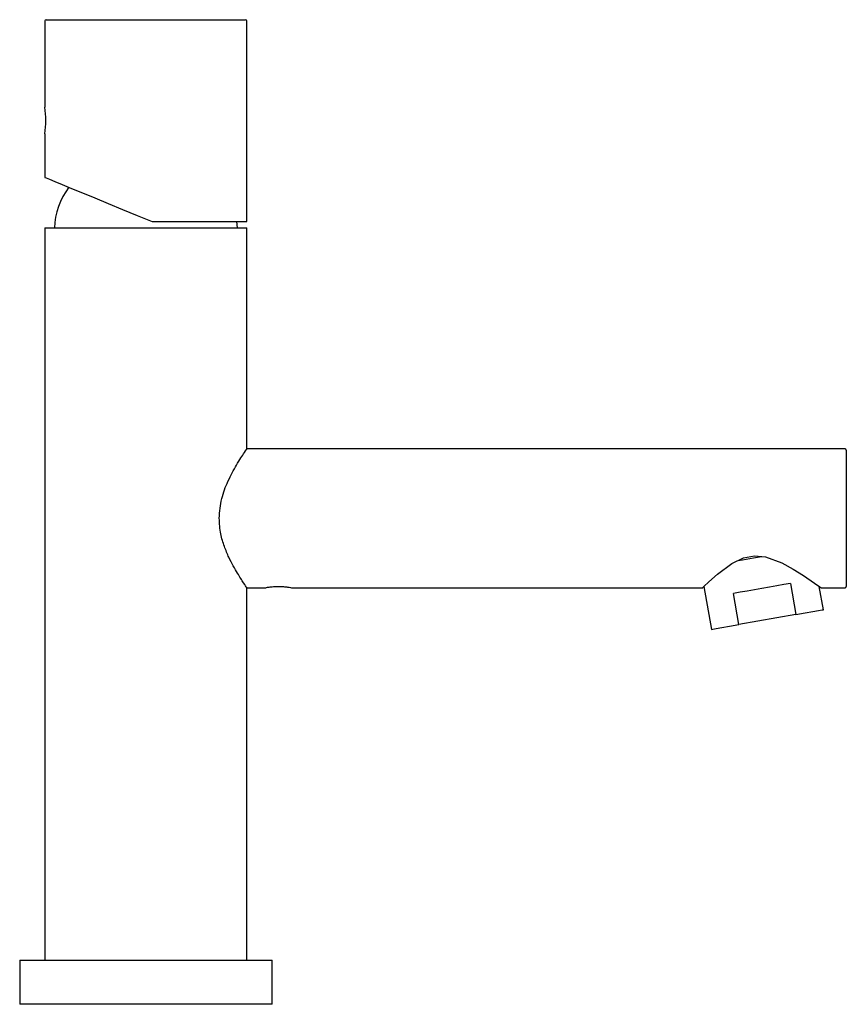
# Model space of a CAD drawing. Header units: millimetres. Extents: x 3952.576 to 3952.707, y 1827.07 to 1827.226.
import ezdxf

# ---------------------------------------------------------------- set-up
doc = ezdxf.new("R2010")
doc.units = ezdxf.units.MM
doc.layers.add('SANINDUSA', color=3, linetype='Continuous')

msp = doc.modelspace()

# ---------------------------------------------------------------- linework, layer by layer
at = {"layer": 'SANINDUSA'}
for p, q in [((3952.579551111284, 1827.225979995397), (3952.579551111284, 1827.212304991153)), ((3952.579751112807, 1827.226179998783), (3952.611351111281, 1827.226179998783)), ((3952.611551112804, 1827.194179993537), (3952.611551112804, 1827.225979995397)), ((3952.579551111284, 1827.208081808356), (3952.579551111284, 1827.201179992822)), ((3952.596551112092, 1827.194179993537), (3952.611551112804, 1827.194179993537)), ((3952.610051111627, 1827.193179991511), (3952.609971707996, 1827.194179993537)), ((3952.579551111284, 1827.193179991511), (3952.579551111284, 1827.077179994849)), ((3952.579551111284, 1827.193179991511), (3952.611551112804, 1827.193179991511)), ((3952.611551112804, 1827.158180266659), (3952.611551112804, 1827.193179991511)), ((3952.706351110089, 1827.158179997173), (3952.611551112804, 1827.158179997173)), ((3952.706551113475, 1827.157979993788), (3952.706551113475, 1827.136379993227)), ((3952.611551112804, 1827.136179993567), (3952.614483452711, 1827.136179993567)), ((3952.611551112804, 1827.077179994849), (3952.611551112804, 1827.136179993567)), ((3952.618618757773, 1827.136179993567), (3952.683824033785, 1827.136179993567)), ((3952.68398270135, 1827.136389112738), (3952.685184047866, 1827.129575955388)), ((3952.697685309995, 1827.13685739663), (3952.698553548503, 1827.131933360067)), ((3952.702910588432, 1827.13270162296), (3952.702260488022, 1827.136388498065)), ((3952.702551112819, 1827.136179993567), (3952.706351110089, 1827.136179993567)), ((3952.689541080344, 1827.130344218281), (3952.688672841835, 1827.135268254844)), ((3952.698553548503, 1827.131933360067), (3952.689541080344, 1827.130344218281)), ((3952.575551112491, 1827.077179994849), (3952.575551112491, 1827.070179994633)), ((3952.575551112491, 1827.077179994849), (3952.615551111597, 1827.077179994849)), ((3952.615551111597, 1827.070179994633), (3952.615551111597, 1827.077179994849)), ((3952.615551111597, 1827.070179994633), (3952.575551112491, 1827.070179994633))]:
    msp.add_line(p, q, dxfattribs=at)
at = {"layer": 'SANINDUSA', "flags": 128}
for points in [[(3952.579551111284, 1827.201179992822), (3952.579727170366, 1827.201107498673), (3952.580251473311, 1827.200891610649), (3952.5811124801, 1827.200537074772), (3952.582291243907, 1827.200051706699), (3952.583761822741, 1827.199446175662), (3952.585491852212, 1827.19873381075), (3952.587443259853, 1827.197930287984), (3952.589573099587, 1827.197053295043), (3952.591834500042, 1827.196122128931), (3952.594177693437, 1827.195157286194), (3952.596551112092, 1827.194179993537)], [(3952.683824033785, 1827.136236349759), (3952.68396537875, 1827.136372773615), (3952.684741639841, 1827.13710494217), (3952.686147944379, 1827.138345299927), (3952.688418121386, 1827.140005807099), (3952.690278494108, 1827.140894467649), (3952.692002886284, 1827.141221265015), (3952.693760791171, 1827.141055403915), (3952.696333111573, 1827.140112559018), (3952.698124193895, 1827.139139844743), (3952.699751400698, 1827.138120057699), (3952.701533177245, 1827.136906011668), (3952.702370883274, 1827.136309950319), (3952.702551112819, 1827.136179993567), (3952.702551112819, 1827.136179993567)], [(3952.689385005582, 1827.140470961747), (3952.69008923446, 1827.140595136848), (3952.691861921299, 1827.140907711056), (3952.693085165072, 1827.141123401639)], [(3952.697685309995, 1827.13685739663), (3952.69663066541, 1827.136671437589), (3952.695514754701, 1827.13647467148), (3952.69435737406, 1827.136270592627), (3952.69317907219, 1827.136062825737), (3952.692000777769, 1827.135855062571), (3952.690843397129, 1827.135650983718), (3952.68972748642, 1827.13545421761), (3952.688672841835, 1827.135268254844)], [(3952.698553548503, 1827.131933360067), (3952.700029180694, 1827.132193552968), (3952.701248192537, 1827.132408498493), (3952.702158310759, 1827.132568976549), (3952.702720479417, 1827.132668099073), (3952.702910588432, 1827.13270162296)], [(3952.685184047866, 1827.129575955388), (3952.685374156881, 1827.12960947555), (3952.685936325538, 1827.1297086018), (3952.68684643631, 1827.129869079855), (3952.688065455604, 1827.13008402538), (3952.689541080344, 1827.130344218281)]]:
    msp.add_lwpolyline(points, dxfattribs=at)
at = {"layer": 'SANINDUSA'}
for centre, radius, start, end in [((3952.579751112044, 1827.225979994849), 0.0002000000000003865, 90, 180), ((3952.611351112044, 1827.225979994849), 0.0001999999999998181, 0, 90), ((3952.563627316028, 1827.21018008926), 0.0160649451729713, 352.4950185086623, 7.600756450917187), ((3952.592362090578, 1827.192785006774), 0.01131787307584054, 142.8524241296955, 177.9999999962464), ((3952.706351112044, 1827.157979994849), 0.0002000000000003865, 0, 90), ((3952.706351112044, 1827.136379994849), 0.0002000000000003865, 270, 0)]:
    msp.add_arc(centre, radius, start, end, dxfattribs=at)
for points, knots in [([(3952.607170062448, 1827.147179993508), (3952.607260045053, 1827.148241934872), (3952.607439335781, 1827.15035785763), (3952.608603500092, 1827.153256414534), (3952.60973544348, 1827.155358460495), (3952.610634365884, 1827.156807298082), (3952.611256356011, 1827.15775359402), (3952.611620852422, 1827.158282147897), (3952.611524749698, 1827.158141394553), (3952.611512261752, 1827.15812310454)], [0, 0, 0, 0, 0.1774688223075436, 0.3536073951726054, 0.559370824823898, 0.6766351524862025, 0.7982015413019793, 0.9737775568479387, 1, 1, 1, 1]), ([(3952.611472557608, 1827.136294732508), (3952.611494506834, 1827.136262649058), (3952.611576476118, 1827.136142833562), (3952.611061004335, 1827.13689342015), (3952.610060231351, 1827.138447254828), (3952.60888624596, 1827.140525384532), (3952.607965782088, 1827.142710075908), (3952.607324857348, 1827.144781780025), (3952.607224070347, 1827.146343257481), (3952.607170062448, 1827.147179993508)], [0, 0, 0, 0, 0.06279812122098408, 0.2345192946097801, 0.4140481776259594, 0.6220719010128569, 0.7389268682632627, 0.8601008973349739, 1, 1, 1, 1]), ([(3952.614483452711, 1827.136179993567), (3952.614515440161, 1827.136186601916), (3952.614579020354, 1827.136199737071), (3952.615047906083, 1827.136287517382), (3952.615622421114, 1827.136357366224), (3952.61614326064, 1827.136390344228), (3952.61654964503, 1827.136398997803), (3952.616956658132, 1827.136390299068), (3952.617477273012, 1827.136357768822), (3952.618061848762, 1827.136284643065), (3952.618497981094, 1827.136210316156), (3952.618672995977, 1827.136164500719), (3952.618618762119, 1827.13617999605), (3952.618618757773, 1827.136179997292)], [0, 0, 0, 0, 0.1275258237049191, 0.2534780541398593, 0.3770327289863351, 0.4388241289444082, 0.4995804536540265, 0.5602978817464, 0.62226055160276, 0.7460133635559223, 0.872398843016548, 0.9999897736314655, 1, 1, 1, 1]), ([(3952.604438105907, 1827.077179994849), (3952.60460138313, 1827.077179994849), (3952.604927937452, 1827.077179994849), (3952.604976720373, 1827.077179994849), (3952.605001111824, 1827.077179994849)], [0, 0, 0, 0, 0.5000001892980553, 1, 1, 1, 1])]:
    msp.add_open_spline(points, degree=3, knots=knots, dxfattribs=at)

doc.saveas('drawing.dxf')
